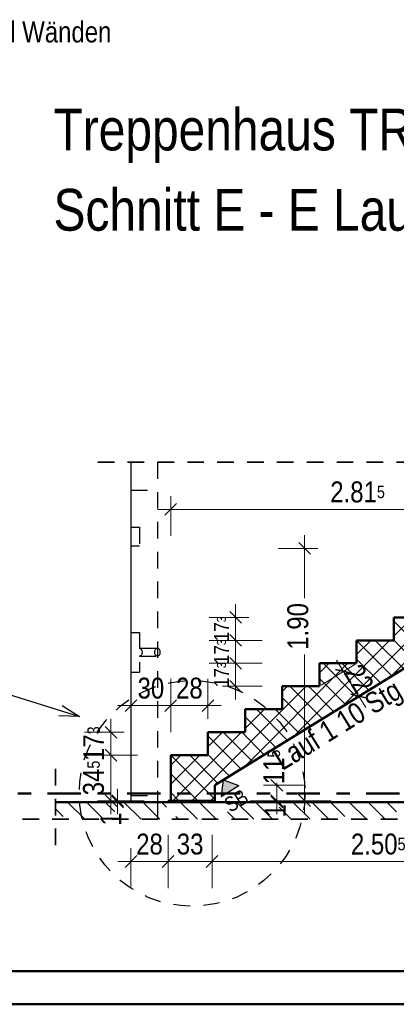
# Model space of a CAD drawing. Header units: millimetres. Extents: x 0 to 60.3, y -32.3 to 42.
# Tile 38 of 57: x 33.6 to 36.4, y 0 to 7.4. Entities that reach past the tile are written whole.
import ezdxf

# ---------------------------------------------------------------- set-up
doc = ezdxf.new("R2010")
doc.units = ezdxf.units.MM
doc.linetypes.add('DASHDOT', pattern=[1, 0.5, -0.25, 0, -0.25])
doc.linetypes.add('HIDDEN', pattern=[0.375, 0.25, -0.125])
doc.layers.add('Achsen', color=7, linetype='Continuous', lineweight=20)
doc.layers.add('Schraffuren', color=7, linetype='Continuous', lineweight=20)
doc.styles.add('Arial Narrow', font='ARIALN.TTF')
doc.dimstyles.new('Arch_Strakon_dimstyle', dxfattribs={"dimtxt": 15.75, "dimasz": 1, "dimexe": 1.25, "dimexo": 0.0625, "dimgap": 1, "dimtad": 0, "dimdec": 4, "dimzin": 12, "dimdsep": 46, "dimtxsty": 'Arial Narrow', "dimblk": 'Arrowhead_Tick', "dimsah": 1, "dimcen": 0, "dimse1": 1, "dimse2": 1, "dimclrd": 6, "dimclrt": 2, "dimazin": 0, "dimtfac": 1, "dimtdec": 4, "dimtmove": 0, "dimatfit": 3, "dimldrblk": 'NONE', "dimfxl": 1, "dimtvp": 1, "dimtolj": 1, "dimtzin": 0, "dimlwd": 13, "dimarcsym": 2})

# ---------------------------------------------------------------- blocks, each defined once
blk = doc.blocks.new('Arrowhead_Tick')
at = {"color": 0, "linetype": 'Continuous', "lineweight": -2}
for p, q in [((0, 20), (0, -10)), ((-1, 0), (0, 0)), ((10, 0), (0, 0))]:
    blk.add_line(p, q, dxfattribs=at)
at = {"color": 2, "linetype": 'Continuous', "lineweight": 35}
blk.add_line((4.42, 4.42), (-4.42, -4.42), dxfattribs=at)
blk = doc.blocks.new('*D300')
at = {"layer": 'Defpoints', "color": 0}
for p in [(34.751, 2.25), (34.751, 1.8761), (34.451, 1.5231)]:
    blk.add_point(p, dxfattribs=at)
at = {"layer": 'Schraffuren', "color": 6, "linetype": 'Continuous', "lineweight": 13}
blk.add_line((34.461, 2.25), (34.741, 2.25), dxfattribs=at)
at = {"layer": 'Schraffuren', "color": 6, "lineweight": 13, "xscale": 0.01, "yscale": 0.01, "zscale": 0.01}
blk.add_blockref('Arrowhead_Tick', (34.751, 2.25), dxfattribs=at)
at = {"layer": 'Schraffuren', "color": 6, "lineweight": 13, "xscale": 0.01, "yscale": 0.01, "zscale": 0.01, "rotation": 180}
blk.add_blockref('Arrowhead_Tick', (34.451, 2.25), dxfattribs=at)
at = {"layer": 'Schraffuren', "color": 2, "lineweight": 35, "insert": (34.601, 2.3804), "char_height": 0.1575, "attachment_point": 5, "style": 'Arial Narrow'}
blk.add_mtext('\\A1;30', dxfattribs=at)
blk = doc.blocks.new('_None')
blk = doc.blocks.new('*D301')
at = {"layer": 'Defpoints', "color": 0}
for p in [(35.031, 2.25), (35.031, 2.0491), (34.751, 1.8761)]:
    blk.add_point(p, dxfattribs=at)
at = {"layer": 'Schraffuren', "color": 6, "linetype": 'Continuous', "lineweight": 13}
blk.add_line((34.761, 2.25), (35.021, 2.25), dxfattribs=at)
at = {"layer": 'Schraffuren', "color": 6, "lineweight": 13, "xscale": 0.01, "yscale": 0.01, "zscale": 0.01}
blk.add_blockref('Arrowhead_Tick', (35.031, 2.25), dxfattribs=at)
at = {"layer": 'Schraffuren', "color": 6, "lineweight": 13, "xscale": 0.01, "yscale": 0.01, "zscale": 0.01, "rotation": 180}
blk.add_blockref('Arrowhead_Tick', (34.751, 2.25), dxfattribs=at)
at = {"layer": 'Schraffuren', "color": 2, "lineweight": 35, "insert": (34.891, 2.3804), "char_height": 0.1575, "attachment_point": 5, "style": 'Arial Narrow'}
blk.add_mtext('\\A1;28', dxfattribs=at)
blk = doc.blocks.new('*D441')
at = {"color": 6, "linetype": 'Continuous', "lineweight": 13}
blk.add_line((35.2394, 2.4051), (35.2394, 2.5581), dxfattribs=at)
at = {"layer": 'Defpoints', "color": 0}
for p in [(35.2394, 2.5681), (35.871, 2.5681), (35.591, 2.3951)]:
    blk.add_point(p, dxfattribs=at)
at = {"color": 6, "lineweight": 13, "xscale": 0.01, "yscale": 0.01, "zscale": 0.01}
for p, rotation in [((35.2394, 2.5681), 90), ((35.2394, 2.3951), 270)]:
    blk.add_blockref('Arrowhead_Tick', p, dxfattribs=dict(at, rotation=rotation))
at = {"color": 3, "lineweight": 35, "insert": (35.1329, 2.4816), "char_height": 0.1125, "attachment_point": 5, "rotation": 90, "style": 'Arial Narrow'}
blk.add_mtext('\\A1;17{\\A1;\\H.6x;\\S3;}', dxfattribs=at)
blk = doc.blocks.new('*D442')
at = {"color": 6, "linetype": 'Continuous', "lineweight": 13}
blk.add_line((35.2394, 2.5781), (35.2394, 2.7311), dxfattribs=at)
at = {"layer": 'Defpoints', "color": 0}
for p in [(35.2394, 2.7411), (36.151, 2.7411), (35.871, 2.5681)]:
    blk.add_point(p, dxfattribs=at)
at = {"color": 6, "lineweight": 13, "xscale": 0.01, "yscale": 0.01, "zscale": 0.01}
for p, rotation in [((35.2394, 2.7411), 90), ((35.2394, 2.5681), 270)]:
    blk.add_blockref('Arrowhead_Tick', p, dxfattribs=dict(at, rotation=rotation))
at = {"color": 3, "lineweight": 35, "insert": (35.1329, 2.6546), "char_height": 0.1125, "attachment_point": 5, "rotation": 90, "style": 'Arial Narrow'}
blk.add_mtext('\\A1;17{\\A1;\\H.6x;\\S3;}', dxfattribs=at)
blk = doc.blocks.new('*D443')
at = {"color": 6, "linetype": 'Continuous', "lineweight": 13}
blk.add_line((35.2394, 2.7511), (35.2394, 2.9041), dxfattribs=at)
at = {"layer": 'Defpoints', "color": 0}
for p in [(35.2394, 2.9141), (36.431, 2.9141), (36.151, 2.7411)]:
    blk.add_point(p, dxfattribs=at)
at = {"color": 6, "lineweight": 13, "xscale": 0.01, "yscale": 0.01, "zscale": 0.01}
for p, rotation in [((35.2394, 2.9141), 90), ((35.2394, 2.7411), 270)]:
    blk.add_blockref('Arrowhead_Tick', p, dxfattribs=dict(at, rotation=rotation))
at = {"color": 3, "lineweight": 35, "insert": (35.1329, 2.8276), "char_height": 0.1125, "attachment_point": 5, "rotation": 90, "style": 'Arial Narrow'}
blk.add_mtext('\\A1;17{\\A1;\\H.6x;\\S3;}', dxfattribs=at)
blk = doc.blocks.new('*D444')
at = {"color": 6, "linetype": 'Continuous', "lineweight": 13}
blk.add_line((36.0579, 2.4989), (36.163, 2.3287), dxfattribs=at)
at = {"layer": 'Defpoints', "color": 0}
for p in [(36.151, 2.5681), (36.1683, 2.3202), (35.0823, 1.6492)]:
    blk.add_point(p, dxfattribs=at)
at = {"color": 6, "lineweight": 13, "xscale": 0.01, "yscale": 0.01, "zscale": 0.01}
for p, rotation in [((36.0527, 2.5074), 121.7101418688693), ((36.1683, 2.3202), 301.7101418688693)]:
    blk.add_blockref('Arrowhead_Tick', p, dxfattribs=dict(at, rotation=rotation))
at = {"color": 2, "lineweight": 35, "insert": (36.1698, 2.4519), "char_height": 0.1575, "attachment_point": 5, "rotation": 301.71014, "style": 'Arial Narrow'}
blk.add_mtext('\\A1;22', dxfattribs=at)
blk = doc.blocks.new('*D445')
at = {"color": 6, "linetype": 'Continuous', "lineweight": 13}
blk.add_line((34.461, 1.0754), (34.721, 1.0754), dxfattribs=at)
at = {"layer": 'Defpoints', "color": 0}
for p in [(34.451, 1.5231), (34.731, 1.5331), (34.731, 1.0754)]:
    blk.add_point(p, dxfattribs=at)
at = {"color": 6, "lineweight": 13, "xscale": 0.01, "yscale": 0.01, "zscale": 0.01}
blk.add_blockref('Arrowhead_Tick', (34.731, 1.0754), dxfattribs=at)
at = {"color": 6, "lineweight": 13, "xscale": 0.01, "yscale": 0.01, "zscale": 0.01, "rotation": 180}
blk.add_blockref('Arrowhead_Tick', (34.451, 1.0754), dxfattribs=at)
at = {"color": 2, "lineweight": 35, "insert": (34.591, 1.2058), "char_height": 0.1575, "attachment_point": 5, "style": 'Arial Narrow'}
blk.add_mtext('\\A1;28', dxfattribs=at)
blk = doc.blocks.new('*D446')
at = {"color": 6, "linetype": 'Continuous', "lineweight": 13}
blk.add_line((34.741, 1.0754), (35.0523, 1.0754), dxfattribs=at)
at = {"layer": 'Defpoints', "color": 0}
for p in [(34.731, 1.5331), (35.0623, 1.5331), (35.0623, 1.0754)]:
    blk.add_point(p, dxfattribs=at)
at = {"color": 6, "lineweight": 13, "xscale": 0.01, "yscale": 0.01, "zscale": 0.01}
blk.add_blockref('Arrowhead_Tick', (35.0623, 1.0754), dxfattribs=at)
at = {"color": 6, "lineweight": 13, "xscale": 0.01, "yscale": 0.01, "zscale": 0.01, "rotation": 180}
blk.add_blockref('Arrowhead_Tick', (34.731, 1.0754), dxfattribs=at)
at = {"color": 2, "lineweight": 35, "insert": (34.8966, 1.2058), "char_height": 0.1575, "attachment_point": 5, "style": 'Arial Narrow'}
blk.add_mtext('\\A1;33', dxfattribs=at)
blk = doc.blocks.new('*D447')
at = {"color": 6, "linetype": 'Continuous', "lineweight": 13}
blk.add_line((35.0723, 1.0754), (37.5549, 1.0754), dxfattribs=at)
at = {"layer": 'Defpoints', "color": 0}
for p in [(37.5649, 3.1831), (35.0623, 1.5331), (37.5649, 1.0754)]:
    blk.add_point(p, dxfattribs=at)
at = {"color": 6, "lineweight": 13, "xscale": 0.01, "yscale": 0.01, "zscale": 0.01}
for p, rotation in [((37.5649, 1.0754), 360), ((35.0623, 1.0754), 180)]:
    blk.add_blockref('Arrowhead_Tick', p, dxfattribs=dict(at, rotation=rotation))
at = {"color": 2, "lineweight": 35, "insert": (36.3136, 1.2058), "char_height": 0.1575, "attachment_point": 5, "style": 'Arial Narrow'}
blk.add_mtext('\\A1;2.50{\\A1;\\H.6x;\\S5;}', dxfattribs=at)
blk = doc.blocks.new('*D449')
at = {"color": 6, "linetype": 'Continuous', "lineweight": 13}
blk.add_line((34.761, 3.7276), (37.5549, 3.7276), dxfattribs=at)
at = {"layer": 'Defpoints', "color": 0}
for p in [(37.5649, 3.7276), (37.5649, 3.4331), (34.751, 1.8761)]:
    blk.add_point(p, dxfattribs=at)
at = {"color": 6, "lineweight": 13, "xscale": 0.01, "yscale": 0.01, "zscale": 0.01}
blk.add_blockref('Arrowhead_Tick', (37.5649, 3.7276), dxfattribs=at)
at = {"color": 6, "lineweight": 13, "xscale": 0.01, "yscale": 0.01, "zscale": 0.01, "rotation": 180}
blk.add_blockref('Arrowhead_Tick', (34.751, 3.7276), dxfattribs=at)
at = {"color": 2, "lineweight": 35, "insert": (36.1579, 3.858), "char_height": 0.1575, "attachment_point": 5, "style": 'Arial Narrow'}
blk.add_mtext('\\A1;2.81{\\A1;\\H.6x;\\S5;}', dxfattribs=at)
blk = doc.blocks.new('*D455')
at = {"color": 6, "linetype": 'Continuous', "lineweight": 13}
for p, q in [((35.55, 1.5431), (35.55, 1.5531)), ((35.55, 1.5231), (35.55, 1.5331)), ((35.55, 1.5131), (35.55, 1.5031))]:
    blk.add_line(p, q, dxfattribs=at)
at = {"layer": 'Defpoints', "color": 0}
for p in [(34.451, 1.5231), (35.0623, 1.5331), (35.55, 1.5331)]:
    blk.add_point(p, dxfattribs=at)
at = {"color": 6, "lineweight": 13, "xscale": 0.01, "yscale": 0.01, "zscale": 0.01}
for p, rotation in [((35.55, 1.5231), 90), ((35.55, 1.5331), 270)]:
    blk.add_blockref('Arrowhead_Tick', p, dxfattribs=dict(at, rotation=rotation))
at = {"color": 2, "lineweight": 35, "insert": (35.5365, 1.4581), "char_height": 0.1575, "attachment_point": 5, "rotation": 90, "style": 'Arial Narrow'}
blk.add_mtext('\\A1;1', dxfattribs=at)
blk = doc.blocks.new('*D456')
at = {"color": 6, "linetype": 'Continuous', "lineweight": 13}
for p, q in [((35.55, 1.6592), (35.55, 1.6692)), ((35.55, 1.5331), (35.55, 1.6492)), ((35.55, 1.5231), (35.55, 1.5131))]:
    blk.add_line(p, q, dxfattribs=at)
at = {"layer": 'Defpoints', "color": 0}
for p in [(35.0823, 1.6492), (35.55, 1.6492), (35.0623, 1.5331)]:
    blk.add_point(p, dxfattribs=at)
at = {"color": 6, "lineweight": 13, "xscale": 0.01, "yscale": 0.01, "zscale": 0.01}
for p, rotation in [((35.55, 1.5331), 90), ((35.55, 1.6492), 270)]:
    blk.add_blockref('Arrowhead_Tick', p, dxfattribs=dict(at, rotation=rotation))
at = {"color": 2, "lineweight": 35, "insert": (35.5273, 1.7878), "char_height": 0.1575, "attachment_point": 5, "rotation": 90, "style": 'Arial Narrow'}
blk.add_mtext('\\A1;11{\\A1;\\H.6x;\\S5;}', dxfattribs=at)
blk = doc.blocks.new('*D457')
at = {"color": 6, "linetype": 'Continuous', "lineweight": 13}
for p, q in [((34.35, 1.5431), (34.35, 1.5531)), ((34.35, 1.5231), (34.35, 1.5331)), ((34.35, 1.5131), (34.35, 1.5031))]:
    blk.add_line(p, q, dxfattribs=at)
at = {"layer": 'Defpoints', "color": 0}
for p in [(34.35, 1.5331), (34.451, 1.5231), (34.731, 1.5331)]:
    blk.add_point(p, dxfattribs=at)
at = {"color": 6, "lineweight": 13, "xscale": 0.01, "yscale": 0.01, "zscale": 0.01}
for p, rotation in [((34.35, 1.5231), 90), ((34.35, 1.5331), 270)]:
    blk.add_blockref('Arrowhead_Tick', p, dxfattribs=dict(at, rotation=rotation))
at = {"color": 2, "lineweight": 35, "insert": (34.3, 1.3947), "char_height": 0.1575, "attachment_point": 5, "rotation": 90, "style": 'Arial Narrow'}
blk.add_mtext('\\A1;1', dxfattribs=at)
blk = doc.blocks.new('*D458')
at = {"color": 6, "linetype": 'Continuous', "lineweight": 13}
blk.add_line((34.3, 1.5431), (34.3, 1.8661), dxfattribs=at)
at = {"layer": 'Defpoints', "color": 0}
for p in [(34.3, 1.8761), (34.751, 1.8761), (34.731, 1.5331)]:
    blk.add_point(p, dxfattribs=at)
at = {"color": 6, "lineweight": 13, "xscale": 0.01, "yscale": 0.01, "zscale": 0.01}
for p, rotation in [((34.3, 1.8761), 90), ((34.3, 1.5331), 270)]:
    blk.add_blockref('Arrowhead_Tick', p, dxfattribs=dict(at, rotation=rotation))
at = {"color": 2, "lineweight": 35, "insert": (34.1696, 1.7046), "char_height": 0.1575, "attachment_point": 5, "rotation": 90, "style": 'Arial Narrow'}
blk.add_mtext('\\A1;34{\\A1;\\H.6x;\\S5;}', dxfattribs=at)
blk = doc.blocks.new('*D459')
at = {"color": 6, "linetype": 'Continuous', "lineweight": 13}
blk.add_line((34.3, 1.8861), (34.3, 2.0391), dxfattribs=at)
at = {"layer": 'Defpoints', "color": 0}
for p in [(34.3, 2.0491), (35.031, 2.0491), (34.751, 1.8761)]:
    blk.add_point(p, dxfattribs=at)
at = {"color": 6, "lineweight": 13, "xscale": 0.01, "yscale": 0.01, "zscale": 0.01}
for p, rotation in [((34.3, 2.0491), 90), ((34.3, 1.8761), 270)]:
    blk.add_blockref('Arrowhead_Tick', p, dxfattribs=dict(at, rotation=rotation))
at = {"color": 2, "lineweight": 35, "insert": (34.1709, 1.9626), "char_height": 0.1575, "attachment_point": 5, "rotation": 90, "style": 'Arial Narrow'}
blk.add_mtext('\\A1;17{\\A1;\\H.6x;\\S3;}', dxfattribs=at)
blk = doc.blocks.new('*D474')
at = {"color": 6, "linetype": 'Continuous', "lineweight": 13}
for p, q in [((35.7586, 3.4231), (35.7586, 3.0577)), ((35.7586, 1.5431), (35.7586, 2.6347))]:
    blk.add_line(p, q, dxfattribs=at)
at = {"layer": 'Defpoints', "color": 0}
for p in [(35.7586, 3.4331), (37.266, 3.4331), (34.731, 1.5331)]:
    blk.add_point(p, dxfattribs=at)
at = {"color": 6, "lineweight": 13, "xscale": 0.01, "yscale": 0.01, "zscale": 0.01}
for p, rotation in [((35.7586, 3.4331), 90), ((35.7586, 1.5331), 270)]:
    blk.add_blockref('Arrowhead_Tick', p, dxfattribs=dict(at, rotation=rotation))
at = {"color": 2, "lineweight": 35, "insert": (35.7086, 2.8462), "char_height": 0.1575, "attachment_point": 5, "rotation": 90, "style": 'Arial Narrow'}
blk.add_mtext('\\A1;1.90', dxfattribs=at)

msp = doc.modelspace()

# ---------------------------------------------------------------- hatches: boundary and pattern name
at = {"lineweight": 13, "true_color": 0x80ff80}
msp.add_hatch(color=91, dxfattribs=at).paths.add_polyline_path([(35.145998, 1.690056), (35.264353, 1.647361), (35.131223, 1.565105)])
at = {"lineweight": 13}
h = msp.add_hatch(dxfattribs=at)
h.set_pattern_fill('wuB', color=6, scale=0.01, angle=135, style=0, pattern_type=2)
h.set_pattern_definition([(135, (0, 0), (-0.212132, -0.212132), []), (135, (-0.0707, -0.0707), (-0.212132, -0.212132), []), (135, (-0.14142, -0.14142), (-0.212132, -0.212132), [0.15, -0.1])])
h.paths.add_polyline_path([(33.883662, 1.394256), (39.151128, 1.394256), (39.151128, 1.5231), (33.883662, 1.523101)])
at = {"layer": 'Schraffuren', "lineweight": 13}
h = msp.add_hatch(dxfattribs=at)
h.set_pattern_fill('FT', color=6, scale=0.01, angle=45, style=0, pattern_type=2)
h.set_pattern_definition([(45, (0, 0), (-0.07071068, 0.07071068), []), (135, (0, 0), (-0.07071068, -0.07071068), [])])
h.paths.add_polyline_path([(37.564879, 3.1831), (37.564879, 3.4331), (37.270952, 3.4331), (37.270952, 3.2601), (36.990952, 3.2601), (36.990952, 3.0871), (36.710952, 3.0871), (36.710952, 2.9141), (36.430952, 2.9141), (36.430952, 2.7411), (36.150952, 2.7411), (36.150952, 2.5681), (35.870952, 2.5681), (35.870952, 2.3951), (35.590952, 2.3951), (35.590952, 2.2221), (35.310952, 2.2221), (35.310952, 2.0491), (35.030952, 2.0491), (35.030952, 1.8761), (34.750952, 1.8761), (34.750952, 1.5331), (35.082255, 1.5331), (35.082255, 1.649193)])
at = {"layer": 'Schraffuren', "lineweight": 13, "true_color": 0xe0ddbe}
msp.add_hatch(color=254, dxfattribs=at).paths.add_polyline_path([(34.730952, 1.5231), (35.062255, 1.5231), (35.062255, 1.5331), (34.730952, 1.5331)])

# ---------------------------------------------------------------- linework, layer by layer
at = {"color": 2, "linetype": 'HIDDEN', "lineweight": 35, "ltscale": 0.5}
for p, q in [((34.200952, 4.083296), (37.500952, 4.083296)), ((33.883662, 1.7731), (33.883662, 1.144256)), ((33.633662, 1.394256), (39.401128, 1.394256))]:
    msp.add_line(p, q, dxfattribs=at)
at = {"color": 3, "linetype": 'HIDDEN', "lineweight": 25, "ltscale": 0.5}
for p, q in [((34.650952, 4.083296), (34.650952, 1.523101)), ((34.450952, 3.873101), (34.650952, 3.873101)), ((34.450952, 3.593101), (34.515952, 3.593101)), ((34.515952, 3.593101), (34.515952, 3.453101)), ((34.450952, 3.453101), (34.515952, 3.453101)), ((34.450952, 2.801101), (34.515952, 2.801101)), ((34.515952, 2.801101), (34.515952, 2.501101)), ((34.515952, 2.681101), (34.651149, 2.6811)), ((34.515952, 2.681101), (34.516149, 2.6811)), ((34.524175, 2.678709), (34.516149, 2.6811)), ((34.530949, 2.672115), (34.524175, 2.678709)), ((34.535441, 2.662322), (34.530949, 2.672115)), ((34.631614, 2.662841), (34.636233, 2.672512)), ((34.643092, 2.678924), (34.636233, 2.672512)), ((34.651149, 2.6811), (34.643092, 2.678924)), ((34.659175, 2.678709), (34.651149, 2.6811)), ((34.665949, 2.672115), (34.659175, 2.678709)), ((34.670441, 2.662322), (34.665949, 2.672115)), ((34.523812, 2.623279), (34.515952, 2.621101)), ((34.515952, 2.621101), (34.650755, 2.621103)), ((34.530671, 2.629691), (34.523812, 2.623279)), ((34.530671, 2.629691), (34.53529, 2.639362)), ((34.53529, 2.639362), (34.536965, 2.650821)), ((34.536965, 2.650821), (34.535441, 2.662322)), ((34.629939, 2.651382), (34.631614, 2.662841)), ((34.631463, 2.639881), (34.629939, 2.651382)), ((34.635955, 2.630088), (34.631463, 2.639881)), ((34.642729, 2.623494), (34.635955, 2.630088)), ((34.650755, 2.621103), (34.642729, 2.623494)), ((34.658812, 2.623279), (34.650755, 2.621103)), ((34.665671, 2.629691), (34.658812, 2.623279)), ((34.665671, 2.629691), (34.67029, 2.639362)), ((34.67029, 2.639362), (34.671965, 2.650821)), ((34.671965, 2.650821), (34.670441, 2.662322)), ((34.450952, 2.501101), (34.515952, 2.501101)), ((34.450952, 1.573101), (34.650952, 1.573101)), ((34.650795, 1.5231), (34.650795, 1.394256))]:
    msp.add_line(p, q, dxfattribs=at)
at = {"color": 4, "linetype": 'Continuous', "lineweight": 50}
for p, q in [((35.082255, 1.649193), (37.564879, 3.1831)), ((36.430952, 2.9141), (36.710952, 2.9141)), ((36.430952, 2.9141), (36.430952, 2.7411)), ((36.150952, 2.7411), (36.430952, 2.7411)), ((36.150952, 2.7411), (36.150952, 2.5681)), ((35.870952, 2.5681), (36.150952, 2.5681)), ((35.870952, 2.5681), (35.870952, 2.3951)), ((35.590952, 2.3951), (35.870952, 2.3951)), ((35.590952, 2.3951), (35.590952, 2.2221)), ((35.310952, 2.2221), (35.590952, 2.2221)), ((35.310952, 2.2221), (35.310952, 2.0491)), ((35.030952, 2.0491), (35.310952, 2.0491)), ((35.030952, 2.0491), (35.030952, 1.8761)), ((34.750952, 1.8761), (35.030952, 1.8761)), ((34.750952, 1.8761), (34.750952, 1.5331)), ((35.082255, 1.649193), (35.082255, 1.5331)), ((33.883662, 1.523101), (39.151128, 1.523101)), ((34.730952, 1.5331), (34.750952, 1.5331)), ((34.730952, 1.5331), (34.730952, 1.5231)), ((34.750952, 1.5331), (35.082255, 1.5331)), ((35.062255, 1.5331), (35.062255, 1.5231)), ((1, 0.25), (59.2, 0.25)), ((0, 0), (59.45, 0))]:
    msp.add_line(p, q, dxfattribs=at)
at = {"color": 3, "linetype": 'Continuous', "lineweight": 25}
for p, q in [((32.297471, 2.718804), (34.062925, 2.1671)), ((33.931741, 2.250204), (34.062925, 2.1671)), ((34.062925, 2.1671), (33.907764, 2.173479)), ((35.145998, 1.690056), (35.131223, 1.565105)), ((35.131223, 1.565105), (35.264353, 1.647361)), ((35.145998, 1.690056), (35.264353, 1.647361))]:
    msp.add_line(p, q, dxfattribs=at)
at = {"color": 4, "linetype": 'DASHDOT', "lineweight": 50, "ltscale": 0.5}
msp.add_line((33.223437, 1.586635), (39.427996, 1.586635), dxfattribs=at)
at = {"color": 3, "linetype": 'HIDDEN', "lineweight": 25, "ltscale": 0.5}
msp.add_circle((34.91152, 1.588693), 0.85, dxfattribs=at)
at = {"color": 9, "linetype": 'Continuous', "lineweight": 0}
msp.add_circle((33.883662, 1.394256), 0.00111, dxfattribs=at)
at = {"layer": 'Achsen', "color": 3, "linetype": 'Continuous', "lineweight": 25}
msp.add_line((34.450952, 4.083296), (34.450952, 1.523101), dxfattribs=at)

# ---------------------------------------------------------------- texts
at = {"color": 1, "lineweight": 70, "style": 'Arial Narrow'}
for s, p in [('Treppenhaus TR 10   M. 1:50', (33.867635, 6.430879)), ('Schnitt E - E Lauf 1 Fertigteil', (33.867635, 5.826398))]:
    msp.add_text(s, height=0.315, dxfattribs=at).set_placement(p)
at = {"color": 3, "lineweight": 25, "style": 'Arial Narrow'}
msp.add_text('SB', height=0.1125, rotation=31.7101419, dxfattribs=at).set_placement((35.199948, 1.440739))
at = {"color": 2, "lineweight": 35, "insert": (35.617818, 1.716424), "char_height": 0.1575, "attachment_point": 7, "rotation": 31.7101, "line_spacing_factor": 0.9, "style": 'Arial Narrow'}
msp.add_mtext('Lauf 1 10 Stg. 17{\\A1;\\H.6x;\\S3;}/28', dxfattribs=at)
at = {"layer": 'Schraffuren', "color": 2, "lineweight": 35, "style": 'Arial Narrow'}
msp.add_text('Treppenpodest und Wänden', height=0.1575, dxfattribs=at).set_placement((32.016689, 7.244342))

# ---------------------------------------------------------------- dimensions: what is measured, and where the dimension line sits
at = {"lineweight": 35}
for base, p1, p2, text, picture, middle in [((37.564879, 3.727632), (34.750952, 1.8761), (37.564879, 3.4331), '2.81{\\A1;\\H.6x;\\S5;}', '*D449', (36.157916, 3.727632)), ((37.564879, 1.075415), (35.062255, 1.5331), (37.564879, 3.1831), '2.50{\\A1;\\H.6x;\\S5;}', '*D447', (36.313567, 1.075415)), ((34.730952, 1.075415), (34.450952, 1.523101), (34.730952, 1.5331), '28', '*D445', (34.590952, 1.075415)), ((35.062255, 1.075415), (34.730952, 1.5331), (35.062255, 1.5331), '33', '*D446', (34.896604, 1.075415))]:
    dim = msp.add_linear_dim(base=base, p1=p1, p2=p2, text=text, dimstyle='Arch_Strakon_dimstyle', override={"dimscale": 0.01, "dimtxt": 15.75, "dimasz": 1, "dimgap": 5, "dimtad": 1, "dimjust": 0, "dimtih": 0, "dimtoh": 0, "dimdec": 5, "dimdsep": 46, "dimtxsty": 'Arial Narrow', "dimclrd": 6, "dimclrt": 2, "dimtix": 1, "dimtofl": 255, "dimtmove": 0, "dimatfit": 2, "dimfxl": 0, "dimfxlon": 0, "dimtvp": 31.746032, "dimlwd": 13}, dxfattribs=at)
    dim.commit()
    dim.dimension.update_dxf_attribs({"geometry": picture, "text_midpoint": middle, "dimtype": 160})
for base, p1, p2, angle, text, override, picture, middle in [((35.75861, 3.4331), (34.730952, 1.5331), (37.265952, 3.4331), 90, '1.90', {"dimscale": 0.01, "dimtxt": 15.75, "dimasz": 1, "dimgap": 5, "dimtad": 0, "dimjust": 0, "dimtih": 0, "dimtoh": 0, "dimdec": 5, "dimdsep": 46, "dimtxsty": 'Arial Narrow', "dimclrd": 6, "dimclrt": 2, "dimtix": 0, "dimtofl": 255, "dimtmove": 2, "dimatfit": 2, "dimfxl": 0, "dimfxlon": 0, "dimtvp": 31.746032, "dimlwd": 13}, '*D474', (35.708562, 2.846172)), ((35.23942, 2.9141), (36.150952, 2.7411), (36.430952, 2.9141), 90, '17{\\A1;\\H.6x;\\S3;}', {"dimscale": 0.01, "dimtxt": 11.25, "dimasz": 1, "dimgap": 5, "dimtad": 1, "dimjust": 0, "dimtih": 0, "dimtoh": 0, "dimdec": 4, "dimdsep": 46, "dimtxsty": 'Arial Narrow', "dimclrd": 6, "dimclrt": 3, "dimtix": 1, "dimtofl": 255, "dimtmove": 0, "dimatfit": 2, "dimfxl": 0, "dimfxlon": 0, "dimtvp": 44.444444, "dimlwd": 13}, '*D443', (35.23942, 2.8276)), ((35.23942, 2.7411), (35.870952, 2.5681), (36.150952, 2.7411), 90, '17{\\A1;\\H.6x;\\S3;}', {"dimscale": 0.01, "dimtxt": 11.25, "dimasz": 1, "dimgap": 5, "dimtad": 1, "dimjust": 0, "dimtih": 0, "dimtoh": 0, "dimdec": 4, "dimdsep": 46, "dimtxsty": 'Arial Narrow', "dimclrd": 6, "dimclrt": 3, "dimtix": 1, "dimtofl": 255, "dimtmove": 0, "dimatfit": 2, "dimfxl": 0, "dimfxlon": 0, "dimtvp": 44.444444, "dimlwd": 13}, '*D442', (35.23942, 2.6546)), ((35.23942, 2.5681), (35.590952, 2.3951), (35.870952, 2.5681), 90, '17{\\A1;\\H.6x;\\S3;}', {"dimscale": 0.01, "dimtxt": 11.25, "dimasz": 1, "dimgap": 5, "dimtad": 1, "dimjust": 0, "dimtih": 0, "dimtoh": 0, "dimdec": 4, "dimdsep": 46, "dimtxsty": 'Arial Narrow', "dimclrd": 6, "dimclrt": 3, "dimtix": 1, "dimtofl": 255, "dimtmove": 0, "dimatfit": 2, "dimfxl": 0, "dimfxlon": 0, "dimtvp": 44.444444, "dimlwd": 13}, '*D441', (35.23942, 2.4816)), ((36.168293, 2.320209), (36.150952, 2.5681), (35.082255, 1.649193), 301.7101419, '22', {"dimscale": 0.01, "dimtxt": 15.75, "dimasz": 1, "dimgap": 5, "dimtad": 0, "dimjust": 0, "dimtih": 0, "dimtoh": 0, "dimdec": 4, "dimdsep": 46, "dimtxsty": 'Arial Narrow', "dimclrd": 6, "dimclrt": 2, "dimtix": 0, "dimtofl": 255, "dimtmove": 2, "dimatfit": 2, "dimfxl": 0, "dimfxlon": 0, "dimtvp": 31.746032, "dimlwd": 13}, '*D444', (36.169775, 2.451928)), ((34.3, 2.0491), (34.750952, 1.8761), (35.030952, 2.0491), 90, '17{\\A1;\\H.6x;\\S3;}', {"dimscale": 0.01, "dimtxt": 15.75, "dimasz": 1, "dimgap": 5, "dimtad": 1, "dimjust": 0, "dimtih": 0, "dimtoh": 0, "dimdec": 4, "dimdsep": 46, "dimtxsty": 'Arial Narrow', "dimclrd": 6, "dimclrt": 2, "dimtix": 1, "dimtofl": 255, "dimtmove": 0, "dimatfit": 2, "dimfxl": 0, "dimfxlon": 0, "dimtvp": 31.746032, "dimlwd": 13}, '*D459', (34.3, 1.9626)), ((35.55, 1.649193), (35.062255, 1.5331), (35.082255, 1.649193), 90, '11{\\A1;\\H.6x;\\S5;}', {"dimscale": 0.01, "dimtxt": 15.75, "dimasz": 1, "dimgap": 5, "dimtad": 0, "dimjust": 0, "dimtih": 0, "dimtoh": 0, "dimdec": 5, "dimdsep": 46, "dimtxsty": 'Arial Narrow', "dimclrd": 6, "dimclrt": 2, "dimtix": 0, "dimtofl": 255, "dimtmove": 2, "dimatfit": 2, "dimfxl": 0, "dimfxlon": 0, "dimtvp": 31.746032, "dimlwd": 13}, '*D456', (35.527254, 1.787783)), ((34.3, 1.8761), (34.730952, 1.5331), (34.750952, 1.8761), 90, '34{\\A1;\\H.6x;\\S5;}', {"dimscale": 0.01, "dimtxt": 15.75, "dimasz": 1, "dimgap": 5, "dimtad": 1, "dimjust": 0, "dimtih": 0, "dimtoh": 0, "dimdec": 5, "dimdsep": 46, "dimtxsty": 'Arial Narrow', "dimclrd": 6, "dimclrt": 2, "dimtix": 1, "dimtofl": 255, "dimtmove": 0, "dimatfit": 2, "dimfxl": 0, "dimfxlon": 0, "dimtvp": 31.746032, "dimlwd": 13}, '*D458', (34.3, 1.7046)), ((34.35, 1.5331), (34.450952, 1.523101), (34.730952, 1.5331), 90, '1', {"dimscale": 0.01, "dimtxt": 15.75, "dimasz": 1, "dimgap": 5, "dimtad": 1, "dimjust": 0, "dimtih": 0, "dimtoh": 0, "dimdec": 5, "dimdsep": 46, "dimtxsty": 'Arial Narrow', "dimclrd": 6, "dimclrt": 2, "dimtix": 0, "dimtofl": 255, "dimtmove": 2, "dimatfit": 2, "dimfxl": 0, "dimfxlon": 0, "dimtvp": 31.746032, "dimlwd": 13}, '*D457', (34.3, 1.394739)), ((35.55, 1.5331), (34.450952, 1.523101), (35.062255, 1.5331), 90, '1', {"dimscale": 0.01, "dimtxt": 15.75, "dimasz": 1, "dimgap": 5, "dimtad": 0, "dimjust": 0, "dimtih": 0, "dimtoh": 0, "dimdec": 5, "dimdsep": 46, "dimtxsty": 'Arial Narrow', "dimclrd": 6, "dimclrt": 2, "dimtix": 0, "dimtofl": 255, "dimtmove": 2, "dimatfit": 2, "dimfxl": 0, "dimfxlon": 0, "dimtvp": 31.746032, "dimlwd": 13}, '*D455', (35.536523, 1.458136))]:
    dim = msp.add_linear_dim(base=base, p1=p1, p2=p2, angle=angle, text=text, dimstyle='Arch_Strakon_dimstyle', override=override, dxfattribs=at)
    dim.commit()
    dim.dimension.update_dxf_attribs({"geometry": picture, "text_midpoint": middle, "dimtype": 160})
at = {"layer": 'Schraffuren', "lineweight": 35}
for base, p1, p2, text, picture, middle in [((34.750952, 2.25), (34.450952, 1.523101), (34.750952, 1.8761), '30', '*D300', (34.600952, 2.25)), ((35.030952, 2.25), (34.750952, 1.8761), (35.030952, 2.0491), '28', '*D301', (34.890952, 2.25))]:
    dim = msp.add_linear_dim(base=base, p1=p1, p2=p2, text=text, dimstyle='Arch_Strakon_dimstyle', override={"dimscale": 0.01, "dimtxt": 15.75, "dimasz": 1, "dimgap": 5, "dimtad": 1, "dimjust": 0, "dimtih": 0, "dimtoh": 0, "dimdec": 4, "dimdsep": 46, "dimtxsty": 'Arial Narrow', "dimclrd": 6, "dimclrt": 2, "dimtix": 1, "dimtofl": 255, "dimtmove": 0, "dimatfit": 2, "dimfxl": 0, "dimfxlon": 0, "dimtvp": 31.746032, "dimlwd": 13}, dxfattribs=at)
    dim.commit()
    dim.dimension.update_dxf_attribs({"geometry": picture, "text_midpoint": middle, "dimtype": 160})

doc.saveas('drawing.dxf')
